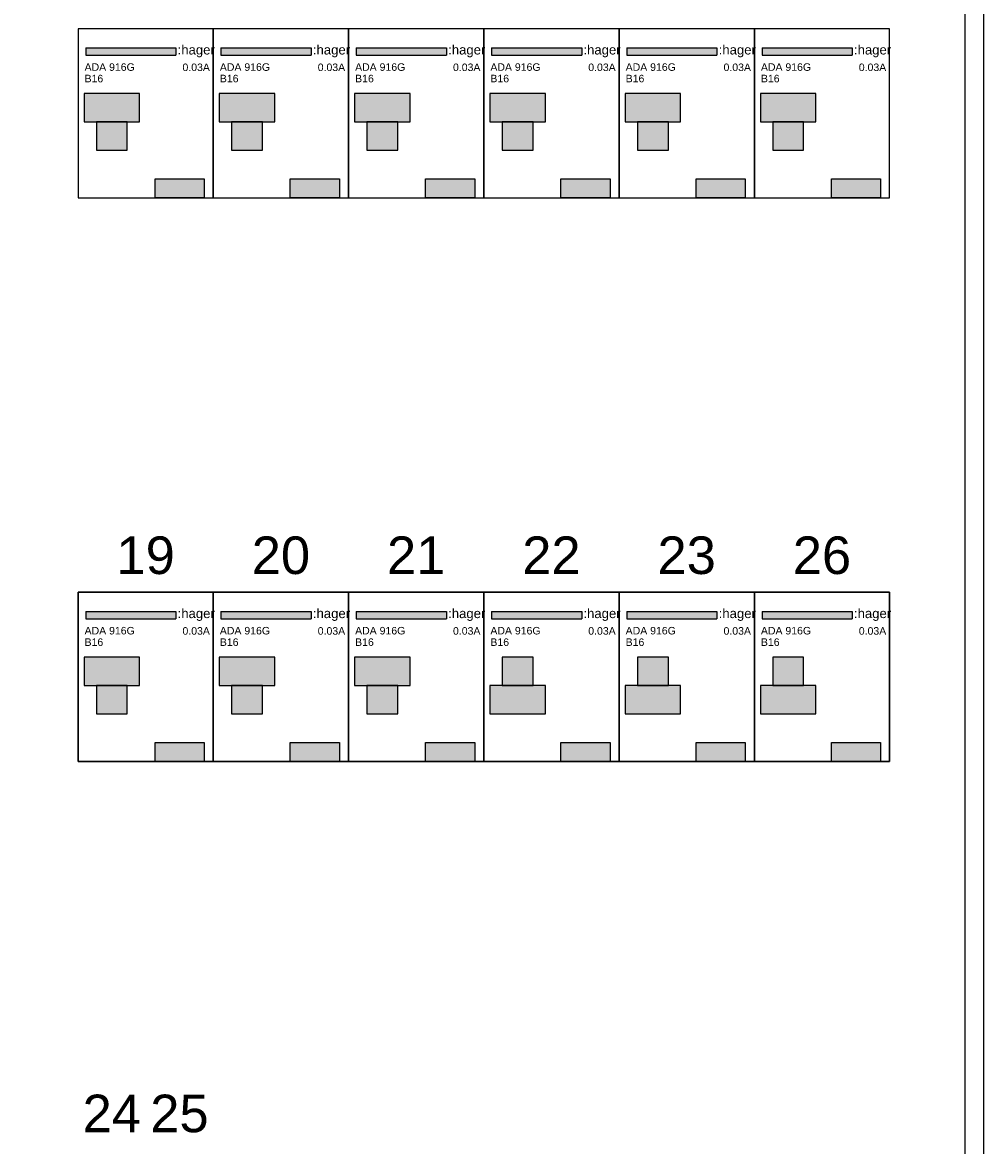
# Model space of a CAD drawing. Header units: millimetres. Extents: x -30480 to 214890, y -181324 to 108676.
# Tile 38 of 48: x -26325 to -23767, y 35791 to 38780. Entities that reach past the tile are written whole.
import ezdxf
from ezdxf.enums import TextEntityAlignment as Align

# ---------------------------------------------------------------- set-up
doc = ezdxf.new("R2010")
doc.units = ezdxf.units.MM
doc.header["$LTSCALE"] = 100
doc.layers.add('EL$6----', color=7, linetype='Continuous')
doc.styles.add('Arial', font='arial.ttf')

# ---------------------------------------------------------------- blocks, each defined once
blk = doc.blocks.new('*U12')
blk.add_hatch(color=256).paths.add_polyline_path([(260.5, -50.9), (20.4, -50.9), (20.4, -70.9), (260.5, -70.9)], flags=17)
for color, points in [(160, [(20.4, -50.9), (20.4, -70.9), (260.5, -70.9), (260.5, -50.9)]), (8, [(16.1, -247.8), (163.9, -247.8), (163.9, -172.7), (16.1, -172.7)]), (8, [(48.9, -323.6), (131.1, -323.6), (131.1, -247.8), (48.9, -247.8)])]:
    blk.add_hatch(color=color).paths.add_polyline_path(points)
h = blk.add_hatch(color=160)
h.dxf.hatch_style = 1
h.paths.add_polyline_path([(205, -400), (205, -450), (336, -450), (336, -400)])
at = {"color": 0}
for p, q in [((20.4, -50.9), (260.5, -50.9)), ((20.4, -50.9), (20.4, -70.9)), ((260.5, -50.9), (260.5, -70.9)), ((20.4, -70.9), (260.5, -70.9))]:
    blk.add_line(p, q, dxfattribs=at)
blk.add_lwpolyline([(0, 0), (0, -450), (360, -450), (360, 0), (0, 0)], dxfattribs=at)
for points in [[(16.1, -247.8), (163.9, -247.8), (163.9, -172.7), (16.1, -172.7)], [(48.9, -323.6), (131.1, -323.6), (131.1, -247.8), (48.9, -247.8)], [(48.9, -323.6), (131.1, -323.6), (131.1, -247.8), (48.9, -247.8)]]:
    blk.add_lwpolyline(points, close=True, dxfattribs=at)
at = {"flags": 128}
blk.add_lwpolyline([(205, -450), (205, -400), (336, -400), (336, -450)], close=True, dxfattribs=at)
at = {"color": 160, "style": 'Arial'}
blk.add_text(':hager', height=25, dxfattribs=at).set_placement((265.1, -68.7))
at = {"style": 'Arial'}
for tag, p in [('TYPE', (17.5, -112.2)), ('VERMOGEN', (17.5, -142.7))]:
    blk.add_attdef(tag, p, '', height=20, dxfattribs=at)
blk.add_attdef('UITSCHAKELWAARDE', text='', height=20, dxfattribs=at).set_placement((351, -112.8), align=Align.RIGHT)
blk = doc.blocks.new('*U141')
blk.add_hatch(color=256).paths.add_polyline_path([(260.5, -50.9), (20.4, -50.9), (20.4, -70.9), (260.5, -70.9)], flags=17)
for color, points in [(160, [(20.4, -50.9), (20.4, -70.9), (260.5, -70.9), (260.5, -50.9)]), (8, [(131.1, -172.7), (48.9, -172.7), (48.9, -248.5), (131.1, -248.5)]), (8, [(163.9, -248.5), (16.1, -248.5), (16.1, -323.6), (163.9, -323.6)])]:
    blk.add_hatch(color=color).paths.add_polyline_path(points)
h = blk.add_hatch(color=160)
h.dxf.hatch_style = 1
h.paths.add_polyline_path([(205, -400), (205, -450), (336, -450), (336, -400)])
at = {"color": 0}
for p, q in [((20.4, -50.9), (260.5, -50.9)), ((20.4, -50.9), (20.4, -70.9)), ((260.5, -50.9), (260.5, -70.9)), ((20.4, -70.9), (260.5, -70.9))]:
    blk.add_line(p, q, dxfattribs=at)
blk.add_lwpolyline([(0, 0), (0, -450), (360, -450), (360, 0), (0, 0)], dxfattribs=at)
for points in [[(131.1, -172.7), (48.9, -172.7), (48.9, -248.5), (131.1, -248.5)], [(131.1, -172.7), (48.9, -172.7), (48.9, -248.5), (131.1, -248.5)], [(163.9, -248.5), (16.1, -248.5), (16.1, -323.6), (163.9, -323.6)]]:
    blk.add_lwpolyline(points, close=True, dxfattribs=at)
at = {"flags": 128}
blk.add_lwpolyline([(205, -450), (205, -400), (336, -400), (336, -450)], close=True, dxfattribs=at)
at = {"color": 160, "style": 'Arial'}
blk.add_text(':hager', height=25, dxfattribs=at).set_placement((265.1, -68.7))
at = {"style": 'Arial'}
for tag, p in [('TYPE', (17.5, -112.2)), ('VERMOGEN', (17.5, -142.7))]:
    blk.add_attdef(tag, p, '', height=20, dxfattribs=at)
blk.add_attdef('UITSCHAKELWAARDE', text='', height=20, dxfattribs=at).set_placement((351, -112.8), align=Align.RIGHT)

msp = doc.modelspace()

# ---------------------------------------------------------------- linework, layer by layer
at = {"layer": 'EL$6----'}
for points in [[(-28987.3, 41604.4), (-23767.3, 41604.4), (-23767.3, 32305.7), (-28987.3, 32305.7)], [(-26377.3, 39288.6), (-23817.3, 39288.6), (-23817.3, 33288.6), (-26377.3, 33288.6)]]:
    msp.add_lwpolyline(points, close=True, dxfattribs=at)
at = {"layer": 'EL$6----', "ltscale": 0.2}
for points in [[(-24017.3, 38763.6), (-26177.3, 38763.6), (-26177.3, 38313.6), (-24017.3, 38313.6)], [(-24017.3, 36813.6), (-26177.3, 36813.6), (-26177.3, 37263.6), (-24017.3, 37263.6)]]:
    msp.add_lwpolyline(points, close=True, dxfattribs=at)

# ---------------------------------------------------------------- block references
at = {"layer": 'EL$6----'}
for name, p in [('*U12', (-26177.3, 38763.6)), ('*U12', (-25817.3, 38763.6)), ('*U12', (-25457.3, 38763.6)), ('*U12', (-25097.3, 38763.6)), ('*U12', (-24737.3, 38763.6)), ('*U12', (-24377.3, 38763.6)), ('*U12', (-26177.3, 37263.6)), ('*U12', (-25817.3, 37263.6)), ('*U12', (-25457.3, 37263.6)), ('*U141', (-25097.3, 37263.6)), ('*U141', (-24737.3, 37263.6)), ('*U141', (-24377.3, 37263.6))]:
    msp.add_blockref(name, p, dxfattribs=at).add_auto_attribs({'TYPE': 'ADA 916G', 'VERMOGEN': 'B16', 'UITSCHAKELWAARDE': '0.03A'})

# ---------------------------------------------------------------- texts
at = {"layer": 'EL$6----', "style": 'Arial'}
for s, p in [('19', (-25997.3, 37362.2)), ('20', (-25637.3, 37362.2)), ('21', (-25277.3, 37362.2)), ('22', (-24917.3, 37362.2)), ('23', (-24557.3, 37362.2)), ('26', (-24197.3, 37362.2)), ('24', (-26087.3, 35876.6)), ('25', (-25907.3, 35876.6))]:
    msp.add_text(s, height=100, dxfattribs=at).set_placement(p, align=Align.MIDDLE_CENTER)

doc.saveas('drawing.dxf')
